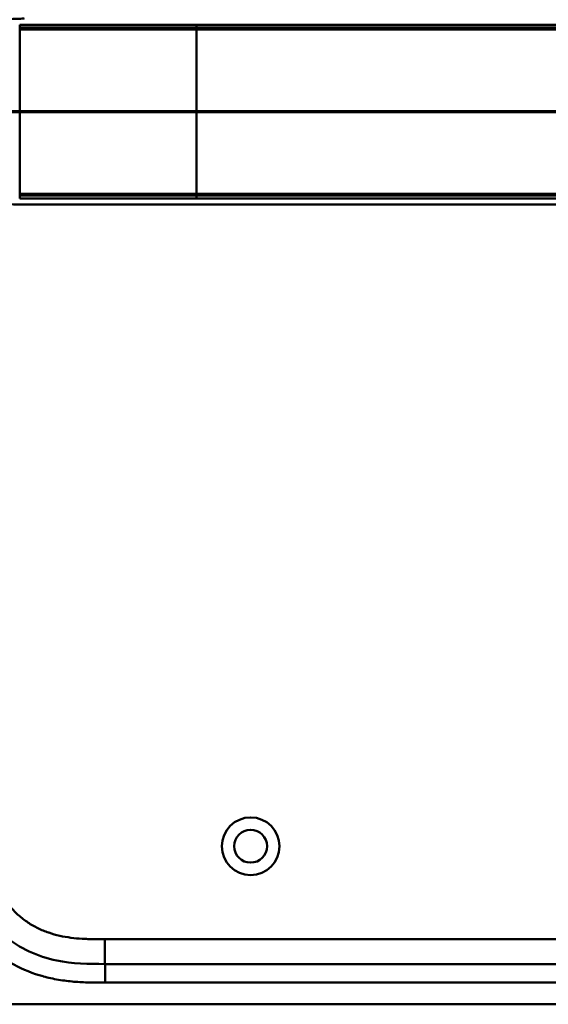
# Model space of a CAD drawing. Header units: millimetres. Extents: x 20 to 833, y 20 to 574.
# Tile 11 of 14: x 572 to 657, y 268 to 427. Entities that reach past the tile are written whole.
import ezdxf

# ---------------------------------------------------------------- set-up
doc = ezdxf.new("R2010")
doc.units = ezdxf.units.MM
doc.header["$LTSCALE"] = 2
for name, color, linetype, lineweight in [('Bemaßungen(DIN)', 7, 'Continuous', 25), ('Schnittansichtslinien(DIN)', 7, 'Continuous', 70), ('Sichtbare Kanten(DIN)', 7, 'Continuous', 50), ('Sichtbare tangentiale Kanten(DIN)', 7, 'Continuous', 50)]:
    doc.layers.add(name, color=color, linetype=linetype, lineweight=lineweight)
doc.styles.add('STANDARD-DIN~0', font='arial.ttf')
doc.dimstyles.new('CAD-LAN', dxfattribs={"dimscale": 2, "dimtxt": 3.5, "dimasz": 2.5, "dimexe": 3.175, "dimexo": 0, "dimgap": 0.8, "dimtad": 1, "dimrnd": 1e-08, "dimtxsty": 'STANDARD-DIN~0', "dimcen": 0.09, "dimdle": 10, "dimclrd": 250, "dimclre": 250, "dimclrt": 250, "dimadec": 0, "dimazin": 2, "dimtfac": 1, "dimtmove": 0, "dimatfit": 3, "dimfxl": 1, "dimtolj": 1, "dimtzin": 0, "dimlwd": 25, "dimlwe": 25, "dimarcsym": 0})

# ---------------------------------------------------------------- blocks, each defined once
blk = doc.blocks.new('*D23')
at = {"layer": 'Bemaßungen(DIN)', "color": 250, "linetype": 'Continuous', "lineweight": 25, "true_color": 0x3f3f3f, "transparency": 16777216}
for p, q in [((573.11, 512.91), (475.32, 512.91)), ((481.67, 507.91), (481.67, 272.91)), ((573.67, 267.91), (475.32, 267.91))]:
    blk.add_line(p, q, dxfattribs=at)
at = {"layer": 'Bemaßungen(DIN)', "color": 250, "linetype": 'Continuous', "true_color": 0x3f3f3f, "transparency": 16777216}
for points in [[(480.84, 507.91), (482.51, 507.91), (481.67, 512.91)], [(480.84, 272.91), (482.51, 272.91), (481.67, 267.91)]]:
    blk.add_solid(points, dxfattribs=at)
at = {"layer": 'Defpoints', "color": 0, "linetype": 'Continuous', "transparency": 16777216}
for p in [(573.11, 512.91), (481.67, 267.91), (573.67, 267.91)]:
    blk.add_point(p, dxfattribs=at)
at = {"layer": 'Bemaßungen(DIN)', "color": 250, "linetype": 'Continuous', "lineweight": 25, "true_color": 0x3f3f3f, "transparency": 16777216, "insert": (472.93, 382.59), "char_height": 7, "attachment_point": 1, "rotation": 90, "style": 'STANDARD-DIN~0'}
blk.add_mtext('\\A1;245', dxfattribs=at)
blk = doc.blocks.new('2DTransSchnitt0')
at = {"layer": 'Schnittansichtslinien(DIN)', "linetype": 'Continuous'}
blk.add_line((252.568, 205.955), (399.138, 205.955), dxfattribs=at)

msp = doc.modelspace()

# ---------------------------------------------------------------- linework, layer by layer
at = {"layer": 'Sichtbare Kanten(DIN)'}
for p, q in [((600.42, 396.911), (727.271, 396.911)), ((585.673, 274.407), (730.596, 274.407)), ((573.674, 267.907), (731.596, 267.907))]:
    msp.add_line(p, q, dxfattribs=at)
for radius in [4.65, 2.65]:
    msp.add_circle((609.135, 293.407), radius, dxfattribs=at)
for points, degree, knots in [([(572.627, 396.911), (572.627, 396.911), (572.627, 396.911), (572.627, 396.911), (572.627, 396.911), (572.627, 396.911), (572.626, 396.911), (572.626, 396.911), (572.626, 396.911), (572.625, 396.911), (572.625, 396.911), (572.624, 396.911), (572.623, 396.911), (572.621, 396.911), (572.619, 396.911), (572.614, 396.911), (572.61, 396.911), (572.593, 396.911), (572.582, 396.911), (572.535, 396.911), (572.501, 396.911), (572.364, 396.911), (572.261, 396.911), (571.849, 396.913), (571.542, 396.918), (570.325, 396.978), (569.434, 397.12), (568.239, 397.721), (567.851, 398.004), (567.072, 398.824), (566.699, 399.428), (566.189, 400.708), (566.015, 401.369), (565.773, 402.76), (565.705, 403.504), (565.618, 405.284), (565.626, 406.331), (565.626, 410.026), (565.626, 412.678), (565.626, 417.264), (565.561, 419.244), (565.904, 421.946), (566.077, 422.756), (566.569, 424.117), (566.882, 424.699), (567.59, 425.586), (567.982, 425.922), (568.893, 426.461), (569.431, 426.642), (570.736, 426.892), (571.531, 426.909), (572.379, 426.911), (572.428, 426.911), (572.501, 426.911), (572.525, 426.911), (572.562, 426.911), (572.574, 426.911), (572.593, 426.911), (572.599, 426.911), (572.609, 426.911), (572.612, 426.911), (572.617, 426.911), (572.619, 426.911), (572.622, 426.911), (572.623, 426.911), (572.624, 426.911), (572.625, 426.911), (572.626, 426.911), (572.626, 426.911), (572.627, 426.911), (572.627, 426.911), (572.627, 426.911), (572.627, 426.911), (572.627, 426.911), (572.627, 426.911), (572.627, 426.911)], 3, [0, 0, 0, 0, 0.0000252, 0.0000252, 0.0000657, 0.0000657, 0.0001082, 0.0001082, 0.0001738, 0.0001738, 0.0002867, 0.0002867, 0.0005136, 0.0005136, 0.0010499, 0.0010499, 0.0026039, 0.0026039, 0.0072616, 0.0072616, 0.0212292, 0.0212292, 0.0631285, 0.0631285, 0.1888417, 0.1888417, 0.5689951, 0.5689951, 0.7719774, 0.7719774, 1.0315425, 1.0315425, 1.2481307, 1.2481307, 1.4719729, 1.4719729, 1.7848025, 1.7848025, 2.5805266, 2.5805266, 3.160554, 3.160554, 3.4157877, 3.4157877, 3.6519695, 3.6519695, 3.8657989, 3.8657989, 4.1108827, 4.1108827, 4.4368692, 4.4368692, 4.4566519, 4.4566519, 4.4665438, 4.4665438, 4.471493, 4.471493, 4.4739733, 4.4739733, 4.4752207, 4.4752207, 4.4758524, 4.4758524, 4.4761765, 4.4761765, 4.4763467, 4.4763467, 4.476439, 4.476439, 4.4764904, 4.4764904, 4.4765188, 4.4765188, 4.4765488, 4.4765488, 4.4765488, 4.4765488]), ([(572.645, 396.911), (572.645, 396.911), (572.767, 396.911), (573.01, 396.911), (573.33, 396.911), (573.657, 396.911), (573.994, 396.911), (574.207, 396.911), (574.289, 396.911)], 5, [25.64076517, 25.64076517, 25.64076517, 25.64076517, 25.64076517, 25.64076517, 25.64100059, 25.73520442, 25.82940824, 25.88784541, 25.88784541, 25.88784541, 25.88784541, 25.88784541, 25.88784541]), ([(600.416, 396.911), (596.482, 396.911), (592.541, 396.911), (586.381, 396.911), (584.141, 396.911), (580.461, 396.911), (578.979, 396.911), (576.796, 396.911), (576.027, 396.911), (575.075, 396.911), (574.843, 396.911), (574.544, 396.911), (574.47, 396.911), (574.373, 396.911), (574.348, 396.911), (574.316, 396.911), (574.308, 396.911), (574.298, 396.911), (574.295, 396.911), (574.292, 396.911), (574.291, 396.911), (574.29, 396.911), (574.29, 396.911), (574.289, 396.911), (574.289, 396.911), (574.289, 396.911), (574.289, 396.911), (574.289, 396.911)], 3, [0, 0, 0, 0, 1.1803051, 1.1803051, 1.8522102, 1.8522102, 2.3111703, 2.3111703, 2.5747937, 2.5747937, 2.6623324, 2.6623324, 2.6914953, 2.6914953, 2.7012157, 2.7012157, 2.7044558, 2.7044558, 2.705536, 2.705536, 2.7058961, 2.7058961, 2.7060162, 2.7060162, 2.7060562, 2.7060562, 2.7060873, 2.7060873, 2.7060873, 2.7060873]), ([(585.673, 274.407), (583.041, 274.407), (580.398, 274.457), (577.877, 274.977), (574.806, 275.609), (571.882, 276.928), (569.501, 278.908), (567.191, 280.827), (565.432, 283.336), (564.415, 286.065), (563.565, 288.346), (563.234, 290.782), (563.16, 293.243), (563.135, 294.06), (563.135, 294.878), (563.135, 295.692)], 3, [-3.5878945, -3.5878945, -3.5878945, -3.5878945, -2.8265828, -2.8265828, -2.8265828, -1.8995125, -1.8995125, -1.8995125, -1.0006299, -1.0006299, -1.0006299, -0.2492206, -0.2492206, -0.2492206, 0, 0, 0, 0]), ([(545.635, 294.692), (545.635, 294.124), (545.635, 292.981), (545.671, 291.532), (545.753, 290.071), (545.864, 288.895), (546.072, 287.421), (546.301, 286.242), (546.672, 284.776), (547.039, 283.612), (547.591, 282.178), (548.108, 281.052), (548.847, 279.679), (549.511, 278.612), (550.43, 277.327), (551.234, 276.342), (552.318, 275.172), (553.246, 274.288), (554.475, 273.256), (555.509, 272.491), (556.856, 271.617), (557.973, 270.985), (559.411, 270.281), (560.589, 269.789), (562.088, 269.262), (563.304, 268.911), (564.836, 268.555), (566.067, 268.336), (567.607, 268.133), (568.837, 268.025), (570.364, 267.944), (571.88, 267.908), (573.079, 267.907), (573.674, 267.907)], 3, [0.00000215, 0.00000215, 0.00000215, 0.00000215, 0.04166657, 0.08333314, 0.10416642, 0.14583299, 0.16666628, 0.20833285, 0.22916613, 0.2708327, 0.29166599, 0.33333256, 0.35416584, 0.39583241, 0.4166657, 0.45833227, 0.47916555, 0.52083212, 0.54166541, 0.58333198, 0.60416526, 0.64583183, 0.66666512, 0.70833169, 0.72916497, 0.77083154, 0.79166483, 0.8333314, 0.85416468, 0.89583125, 0.91666454, 0.95833111, 0.99999768, 0.99999768, 0.99999768, 0.99999768])]:
    msp.add_open_spline(points, degree=degree, knots=knots, dxfattribs=at)
msp.add_open_spline([(572.627, 396.911), (572.633, 396.911), (572.639, 396.911), (572.645, 396.911)], degree=3, dxfattribs=at)
at = {"layer": 'Sichtbare tangentiale Kanten(DIN)'}
for p, q in [((571.908, 425.461), (571.908, 425.921)), ((600.42, 425.921), (600.42, 425.463)), ((571.908, 425.461), (571.908, 425.161)), ((571.908, 425.161), (571.908, 398.66)), ((600.42, 398.654), (600.42, 425.167)), ((571.908, 398.66), (571.908, 398.36)), ((571.908, 397.901), (571.908, 398.36)), ((600.42, 398.358), (600.42, 397.901)), ((585.652, 278.407), (685.537, 278.407)), ((585.652, 278.407), (585.652, 274.407)), ((585.673, 274.407), (585.673, 271.407))]:
    msp.add_line(p, q, dxfattribs=at)
for points, degree, knots in [([(571.908, 425.921), (572.116, 425.921), (572.327, 425.921), (572.543, 425.921), (572.759, 425.921), (572.979, 425.921), (573.207, 425.921), (573.662, 425.921), (574.145, 425.921), (574.653, 425.921), (575.162, 425.921), (575.697, 425.921), (576.253, 425.921), (576.808, 425.921), (577.383, 425.921), (577.971, 425.921), (578.558, 425.921), (579.157, 425.921), (579.764, 425.921), (580.371, 425.921), (580.985, 425.921), (581.604, 425.921), (582.224, 425.921), (582.848, 425.921), (583.475, 425.921), (584.102, 425.921), (584.732, 425.921), (585.361, 425.921), (585.991, 425.921), (586.62, 425.921), (587.248, 425.921), (587.876, 425.921), (588.504, 425.921), (589.131, 425.921), (589.757, 425.921), (590.384, 425.921), (591.01, 425.921), (591.636, 425.921), (592.261, 425.921), (592.887, 425.921), (593.513, 425.921), (594.138, 425.921), (594.764, 425.921), (595.39, 425.921), (596.016, 425.921), (596.642, 425.921), (597.268, 425.921), (597.895, 425.921), (598.522, 425.921), (599.155, 425.921), (599.787, 425.921), (600.42, 425.921)], 3, [0.0000008, 0.0000008, 0.0000008, 0.0000008, 0.0947641, 0.0947641, 0.0947641, 0.1889624, 0.1889624, 0.1889624, 0.3773589, 0.3773589, 0.3773589, 0.5657555, 0.5657555, 0.5657555, 0.754152, 0.754152, 0.754152, 0.9425486, 0.9425486, 0.9425486, 1.1309451, 1.1309451, 1.1309451, 1.3193417, 1.3193417, 1.3193417, 1.5077382, 1.5077382, 1.5077382, 1.6961348, 1.6961348, 1.6961348, 1.8845313, 1.8845313, 1.8845313, 2.0729279, 2.0729279, 2.0729279, 2.2613244, 2.2613244, 2.2613244, 2.449721, 2.449721, 2.449721, 2.6381175, 2.6381175, 2.6381175, 2.8265141, 2.8265141, 2.8265141, 3.0164113, 3.0164113, 3.0164113, 3.0164113]), ([(600.42, 425.921), (610.376, 425.921), (620.36, 425.921), (630.307, 425.921), (650.736, 425.921), (671.21, 425.921), (691.648, 425.921), (698.232, 425.921), (704.822, 425.921), (711.419, 425.921), (716.725, 425.921), (722.04, 425.921), (727.271, 425.921)], 3, [23.2299829, 23.2299829, 23.2299829, 23.2299829, 26.2168354, 26.2168354, 26.2168354, 32.3515912, 32.3515912, 32.3515912, 34.3279835, 34.3279835, 34.3279835, 35.9173864, 35.9173864, 35.9173864, 35.9173864]), ([(600.42, 425.463), (600.043, 425.463), (599.288, 425.463), (598.155, 425.463), (596.644, 425.463), (594.754, 425.463), (592.864, 425.463), (590.973, 425.463), (589.085, 425.463), (587.199, 425.463), (585.319, 425.462), (583.449, 425.462), (581.593, 425.462), (579.763, 425.461), (577.979, 425.461), (575.923, 425.461), (574.339, 425.461), (573.191, 425.461), (572.405, 425.461), (571.908, 425.461)], 5, [0, 0, 0, 0, 0, 0, 0.188639, 0.3776471, 0.5666552, 0.7556633, 0.9446714, 1.1336795, 1.3226876, 1.5116957, 1.7007038, 1.8897119, 2.07872, 2.2677281, 2.4567361, 2.6457442, 3.0237604, 3.0237604, 3.0237604, 3.0237604, 3.0237604, 3.0237604]), ([(571.908, 425.161), (572.736, 425.161), (573.664, 425.161), (574.692, 425.161), (575.205, 425.161), (575.741, 425.161), (576.295, 425.161), (576.848, 425.161), (577.419, 425.161), (578.001, 425.161), (578.584, 425.161), (579.178, 425.162), (579.78, 425.162), (580.382, 425.162), (580.991, 425.162), (581.605, 425.163), (582.219, 425.163), (582.837, 425.163), (583.458, 425.163), (584.078, 425.164), (584.701, 425.164), (585.326, 425.164), (585.951, 425.164), (586.577, 425.165), (587.204, 425.165), (587.831, 425.165), (588.459, 425.165), (589.088, 425.166), (589.717, 425.166), (590.346, 425.166), (590.976, 425.166), (591.605, 425.166), (592.235, 425.166), (592.865, 425.166), (593.495, 425.166), (594.125, 425.166), (594.755, 425.167), (595.385, 425.167), (596.015, 425.167), (596.645, 425.167), (597.275, 425.167), (597.904, 425.167), (598.534, 425.167), (599.163, 425.167), (599.792, 425.167), (600.42, 425.167)], 3, [-0.0090822, -0.0090822, -0.0090822, -0.0090822, 0.368934, 0.368934, 0.368934, 0.5579421, 0.5579421, 0.5579421, 0.7469502, 0.7469502, 0.7469502, 0.9359583, 0.9359583, 0.9359583, 1.1249664, 1.1249664, 1.1249664, 1.3139745, 1.3139745, 1.3139745, 1.5029826, 1.5029826, 1.5029826, 1.6919907, 1.6919907, 1.6919907, 1.8809988, 1.8809988, 1.8809988, 2.0700069, 2.0700069, 2.0700069, 2.259015, 2.259015, 2.259015, 2.4480231, 2.4480231, 2.4480231, 2.6370312, 2.6370312, 2.6370312, 2.8260393, 2.8260393, 2.8260393, 3.0147053, 3.0147053, 3.0147053, 3.0147053]), ([(727.279, 425.463), (727.272, 425.463), (724.126, 425.464), (717.791, 425.463), (708.236, 425.464), (695.559, 425.463), (679.708, 425.464), (663.841, 425.463), (647.989, 425.463), (633.722, 425.463), (621.031, 425.463), (611.517, 425.463), (605.177, 425.463), (602.006, 425.463), (600.42, 425.463)], 5, [20.6437384, 20.6437384, 20.6437384, 20.6437384, 20.6437384, 20.6437384, 20.6474288, 22.2330696, 23.8187104, 25.4043512, 26.989992, 28.5756328, 30.1612736, 31.7469144, 32.5397348, 33.3329244, 33.3329244, 33.3329244, 33.3329244, 33.3329244, 33.3329244]), ([(600.42, 425.167), (603.063, 425.167), (605.706, 425.167), (610.991, 425.167), (613.633, 425.167), (621.561, 425.167), (626.848, 425.167), (637.42, 425.167), (642.704, 425.167), (653.273, 425.167), (658.558, 425.167), (669.131, 425.167), (674.419, 425.167), (684.99, 425.167), (690.274, 425.167), (700.839, 425.167), (706.125, 425.167), (716.718, 425.167), (722.033, 425.168), (727.272, 425.166)], 3, [3.0147053, 3.0147053, 3.0147053, 3.0147053, 3.8078678, 3.8078678, 4.6006882, 4.6006882, 6.186329, 6.186329, 7.7719698, 7.7719698, 9.3576106, 9.3576106, 10.9432514, 10.9432514, 12.5288922, 12.5288922, 14.114533, 14.114533, 15.703149, 15.703149, 15.703149, 15.703149]), ([(600.42, 398.654), (600.049, 398.654), (599.306, 398.654), (598.191, 398.654), (596.704, 398.654), (594.844, 398.655), (592.985, 398.655), (591.125, 398.655), (589.268, 398.656), (587.415, 398.656), (585.568, 398.657), (583.73, 398.658), (581.904, 398.658), (579.738, 398.659), (577.278, 398.66), (575.207, 398.66), (573.639, 398.66), (572.534, 398.66), (571.976, 398.66), (571.908, 398.66)], 5, [33.3326459, 33.3326459, 33.3326459, 33.3326459, 33.3326459, 33.3326459, 33.5183492, 33.7042495, 33.8901497, 34.07605, 34.2619502, 34.4478505, 34.6337508, 34.819651, 35.0055513, 35.1914515, 35.3773518, 35.5632521, 35.9350526, 36.3068531, 36.3566848, 36.3566848, 36.3566848, 36.3566848, 36.3566848, 36.3566848]), ([(571.908, 398.36), (572.022, 398.36), (572.131, 398.36), (572.243, 398.36), (573.265, 398.36), (574.443, 398.36), (575.746, 398.36), (576.574, 398.36), (577.446, 398.36), (578.343, 398.36), (578.921, 398.36), (579.509, 398.36), (580.103, 398.36), (580.698, 398.36), (581.299, 398.36), (581.904, 398.359), (582.509, 398.359), (583.117, 398.359), (583.728, 398.359), (584.339, 398.359), (584.952, 398.359), (585.566, 398.359), (589.867, 398.358), (594.225, 398.358), (598.563, 398.358), (599.182, 398.358), (599.802, 398.358), (600.42, 398.358)], 3, [0, 0, 0, 0, 0.0498317, 0.0498317, 0.0498317, 0.5045898, 0.5045898, 0.5045898, 0.7934328, 0.7934328, 0.7934328, 0.979333, 0.979333, 0.979333, 1.1652333, 1.1652333, 1.1652333, 1.3511335, 1.3511335, 1.3511335, 1.5370338, 1.5370338, 1.5370338, 2.8383356, 2.8383356, 2.8383356, 3.024121, 3.024121, 3.024121, 3.024121]), ([(600.42, 397.901), (600.415, 397.901), (600.41, 397.901), (600.405, 397.901), (599.777, 397.901), (599.149, 397.901), (598.522, 397.901), (597.895, 397.901), (597.268, 397.901), (596.641, 397.901), (596.015, 397.901), (595.389, 397.901), (594.763, 397.901), (594.137, 397.901), (593.511, 397.901), (592.886, 397.901), (592.26, 397.901), (591.635, 397.901), (591.009, 397.901), (590.383, 397.901), (589.757, 397.901), (589.13, 397.901), (588.503, 397.901), (587.876, 397.901), (587.248, 397.901), (586.619, 397.901), (585.99, 397.901), (585.361, 397.901), (584.732, 397.901), (584.102, 397.901), (583.475, 397.901), (582.848, 397.901), (582.223, 397.901), (581.603, 397.901), (580.984, 397.901), (580.37, 397.9), (579.763, 397.9), (579.156, 397.9), (578.557, 397.901), (577.969, 397.901), (577.382, 397.901), (576.807, 397.901), (576.251, 397.901), (575.696, 397.901), (575.161, 397.901), (574.652, 397.901), (574.143, 397.901), (573.661, 397.901), (573.206, 397.901), (572.978, 397.901), (572.758, 397.901), (572.542, 397.901), (572.326, 397.901), (572.115, 397.901), (571.908, 397.901)], 3, [0, 0, 0, 0, 0.0015017, 0.0015017, 0.0015017, 0.1899093, 0.1899093, 0.1899093, 0.378317, 0.378317, 0.378317, 0.5667246, 0.5667246, 0.5667246, 0.7551323, 0.7551323, 0.7551323, 0.9435399, 0.9435399, 0.9435399, 1.1319476, 1.1319476, 1.1319476, 1.3203553, 1.3203553, 1.3203553, 1.5087629, 1.5087629, 1.5087629, 1.6971706, 1.6971706, 1.6971706, 1.8855782, 1.8855782, 1.8855782, 2.0739859, 2.0739859, 2.0739859, 2.2623935, 2.2623935, 2.2623935, 2.4508012, 2.4508012, 2.4508012, 2.6392088, 2.6392088, 2.6392088, 2.8276165, 2.8276165, 2.8276165, 2.9218203, 2.9218203, 2.9218203, 3.0164288, 3.0164288, 3.0164288, 3.0164288]), ([(600.421, 398.358), (600.421, 398.358), (602.007, 398.358), (605.178, 398.358), (611.519, 398.358), (621.032, 398.358), (633.722, 398.358), (647.989, 398.358), (663.842, 398.358), (679.708, 398.358), (695.565, 398.358), (708.241, 398.357), (717.794, 398.358), (724.127, 398.357), (727.272, 398.358)], 5, [0, 0, 0, 0, 0, 0, 0.0001149, 0.7929364, 1.585758, 3.1714011, 4.7570442, 6.3426873, 7.9283304, 9.5139735, 11.0996166, 12.6881676, 12.6881676, 12.6881676, 12.6881676, 12.6881676, 12.6881676]), ([(727.28, 398.655), (727.272, 398.655), (724.127, 398.654), (717.791, 398.655), (708.237, 398.654), (695.559, 398.655), (679.709, 398.654), (663.842, 398.655), (647.989, 398.654), (633.722, 398.655), (621.032, 398.654), (611.518, 398.654), (605.177, 398.654), (602.006, 398.654), (600.42, 398.654)], 5, [20.6435054, 20.6435054, 20.6435054, 20.6435054, 20.6435054, 20.6435054, 20.6473042, 22.2329473, 23.8185904, 25.4042335, 26.9898766, 28.5755197, 30.1611628, 31.7468058, 32.5396274, 33.3326459, 33.3326459, 33.3326459, 33.3326459, 33.3326459, 33.3326459]), ([(727.271, 397.901), (721.977, 397.901), (716.702, 397.901), (711.417, 397.901), (692.069, 397.901), (672.72, 397.901), (653.355, 397.901), (640.35, 397.901), (627.384, 397.901), (614.374, 397.901), (609.725, 397.901), (605.065, 397.901), (600.42, 397.901)], 3, [0, 0, 0, 0, 1.5856418, 1.5856418, 1.5856418, 7.3915416, 7.3915416, 7.3915416, 11.2904322, 11.2904322, 11.2904322, 12.683632, 12.683632, 12.683632, 12.683632]), ([(567.135, 295.692), (567.135, 295.457), (567.135, 295.222), (567.135, 294.987), (567.135, 294.843), (567.136, 294.7), (567.137, 294.556), (567.138, 294.484), (567.138, 294.412), (567.139, 294.341), (567.14, 294.197), (567.143, 294.053), (567.145, 293.91), (567.146, 293.834), (567.148, 293.758), (567.15, 293.682), (567.151, 293.606), (567.153, 293.529), (567.155, 293.453), (567.16, 293.301), (567.165, 293.149), (567.171, 292.991), (567.184, 292.684), (567.2, 292.39), (567.222, 292.086), (567.222, 292.078), (567.223, 292.071), (567.223, 292.063), (567.269, 291.447), (567.335, 290.859), (567.431, 290.27), (567.432, 290.262), (567.434, 290.253), (567.435, 290.244), (567.533, 289.651), (567.661, 289.064), (567.827, 288.487), (567.828, 288.483), (567.829, 288.479), (567.83, 288.474), (567.999, 287.887), (568.208, 287.304), (568.454, 286.746), (568.702, 286.182), (568.995, 285.628), (569.323, 285.104), (569.653, 284.576), (570.025, 284.068), (570.428, 283.594), (570.832, 283.118), (571.275, 282.667), (571.743, 282.253), (572.21, 281.84), (572.708, 281.459), (573.227, 281.113), (573.746, 280.768), (574.29, 280.457), (574.848, 280.184), (575.406, 279.911), (575.985, 279.672), (576.571, 279.47), (576.574, 279.469), (576.578, 279.468), (576.581, 279.466), (577.16, 279.267), (577.755, 279.101), (578.353, 278.966), (578.359, 278.964), (578.364, 278.963), (578.369, 278.962), (578.958, 278.83), (579.55, 278.728), (580.149, 278.65), (580.158, 278.649), (580.167, 278.648), (580.177, 278.646), (580.769, 278.57), (581.356, 278.517), (581.973, 278.481), (581.98, 278.48), (581.988, 278.48), (581.995, 278.48), (582.3, 278.462), (582.594, 278.449), (582.895, 278.439), (583.204, 278.428), (583.512, 278.421), (583.82, 278.417), (584.433, 278.407), (585.043, 278.407), (585.652, 278.407)], 3, [0, 0, 0, 0, 0.0704958, 0.0704958, 0.0704958, 0.1135802, 0.1135802, 0.1135802, 0.1351224, 0.1351224, 0.1351224, 0.1782067, 0.1782067, 0.1782067, 0.2010367, 0.2010367, 0.2010367, 0.2238668, 0.2238668, 0.2238668, 0.2695268, 0.2695268, 0.2695268, 0.3586563, 0.3586563, 0.3586563, 0.3608469, 0.3608469, 0.3608469, 0.5409597, 0.5409597, 0.5409597, 0.5436764, 0.5436764, 0.5436764, 0.7252406, 0.7252406, 0.7252406, 0.7265644, 0.7265644, 0.7265644, 0.9114145, 0.9114145, 0.9114145, 1.0980359, 1.0980359, 1.0980359, 1.2857686, 1.2857686, 1.2857686, 1.473937, 1.473937, 1.473937, 1.6615015, 1.6615015, 1.6615015, 1.848744, 1.848744, 1.848744, 2.0359253, 2.0359253, 2.0359253, 2.0369996, 2.0369996, 2.0369996, 2.2219177, 2.2219177, 2.2219177, 2.2235518, 2.2235518, 2.2235518, 2.4055185, 2.4055185, 2.4055185, 2.4082995, 2.4082995, 2.4082995, 2.5881875, 2.5881875, 2.5881875, 2.5903234, 2.5903234, 2.5903234, 2.6794917, 2.6794917, 2.6794917, 2.7711647, 2.7711647, 2.7711647, 2.9540838, 2.9540838, 2.9540838, 2.9540838]), ([(560.159, 293.234), (560.185, 292.327), (560.233, 291.522), (560.315, 290.713), (560.317, 290.699), (560.318, 290.685), (560.32, 290.671), (560.405, 289.848), (560.528, 289.017), (560.696, 288.197), (560.698, 288.19), (560.699, 288.183), (560.7, 288.177), (560.87, 287.353), (561.086, 286.535), (561.351, 285.737), (561.352, 285.733), (561.353, 285.73), (561.354, 285.726), (561.887, 284.119), (562.632, 282.558), (563.543, 281.148), (564.457, 279.733), (565.582, 278.403), (566.831, 277.257), (568.079, 276.112), (569.492, 275.111), (570.976, 274.306), (572.45, 273.507), (574.046, 272.872), (575.679, 272.421), (575.686, 272.419), (575.692, 272.417), (575.698, 272.416), (576.509, 272.192), (577.33, 272.013), (578.156, 271.872), (578.164, 271.871), (578.172, 271.869), (578.18, 271.868), (579.003, 271.729), (579.832, 271.628), (580.653, 271.558), (580.668, 271.557), (580.682, 271.555), (580.697, 271.554), (581.505, 271.487), (582.301, 271.449), (583.169, 271.428), (583.183, 271.428), (583.197, 271.427), (583.212, 271.427), (584.059, 271.407), (584.866, 271.407), (585.673, 271.407)], 3, [19.1889016, 19.1889016, 19.1889016, 19.1889016, 19.4373471, 19.4373471, 19.4373471, 19.4416429, 19.4416429, 19.4416429, 19.6941747, 19.6941747, 19.6941747, 19.696296, 19.696296, 19.696296, 19.9500375, 19.9500375, 19.9500375, 19.9511796, 19.9511796, 19.9511796, 20.4624403, 20.4624403, 20.4624403, 20.9755964, 20.9755964, 20.9755964, 21.4881542, 21.4881542, 21.4881542, 21.9968978, 21.9968978, 21.9968978, 21.9988678, 21.9988678, 21.9988678, 22.2512956, 22.2512956, 22.2512956, 22.2537275, 22.2537275, 22.2537275, 22.5050635, 22.5050635, 22.5050635, 22.509571, 22.509571, 22.509571, 22.7569167, 22.7569167, 22.7569167, 22.760988, 22.760988, 22.760988, 23.0030728, 23.0030728, 23.0030728, 23.0030728])]:
    msp.add_open_spline(points, degree=degree, knots=knots, dxfattribs=at)
msp.add_open_spline([(585.673, 271.407), (633.981, 271.407), (682.288, 271.407), (730.596, 271.408)], degree=3, dxfattribs=at)

# ---------------------------------------------------------------- block references
at = {"layer": 'Schnittansichtslinien(DIN)', "xscale": 2, "yscale": 2, "zscale": 2}
msp.add_blockref('2DTransSchnitt0', (0, 0), dxfattribs=at)

# ---------------------------------------------------------------- dimensions: what is measured, and where the dimension line sits
at = {"layer": 'Bemaßungen(DIN)', "color": 250, "linetype": 'Continuous', "lineweight": 25, "true_color": 0x3f3f3f}
dim = msp.add_linear_dim(base=(481.674, 267.907), p1=(573.114, 512.907), p2=(573.674, 267.907), angle=90, dimstyle='CAD-LAN', override={"dimgap": 0.8, "dimdec": 2, "dimtol": 0, "dimlim": 0, "dimtp": 0, "dimtm": 0, "dimtdec": 2, "dimtofl": 0, "dimatfit": 1}, dxfattribs=at)
dim.commit()
dim.dimension.update_dxf_attribs({"geometry": '*D23', "text_midpoint": (481.674, 390.407), "dimtype": 160})

doc.saveas('drawing.dxf')
